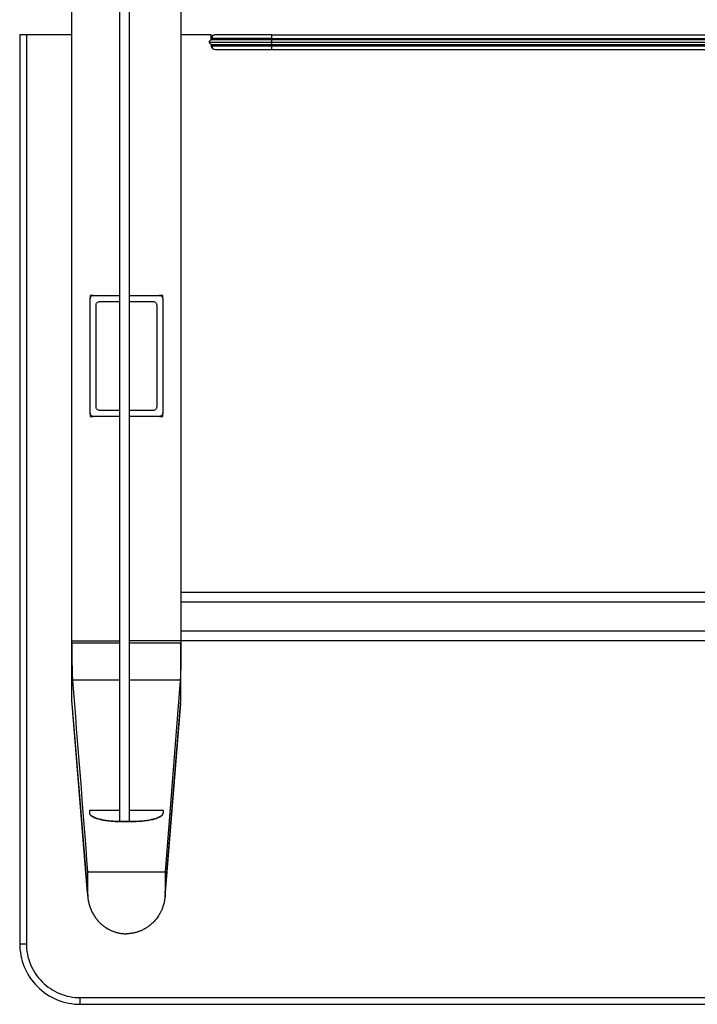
# Model space of a CAD drawing. Header units: millimetres. Extents: x -1402 to 198, y 625 to 2250.
# Tile 1 of 4: x -1402 to -843, y 625 to 1437. Entities that reach past the tile are written whole.
import ezdxf

# ---------------------------------------------------------------- set-up
doc = ezdxf.new("R2010")
doc.units = ezdxf.units.MM

msp = doc.modelspace()

# ---------------------------------------------------------------- linework, layer by layer
at = {"color": 7, "linetype": 'Continuous', "lineweight": 25}
for p, q in [((-1319.39, 775.82), (-1319.39, 2098.44)), ((-1311.39, 775.82), (-1311.39, 2098.44)), ((-1268.89, 1998.78), (-1268.89, 922.98)), ((-1358.88, 875.48), (-1358.88, 1951.28)), ((-1401.88, 1424.63), (-1401.88, 674.64)), ((-1396.38, 1424.63), (-1396.38, 674.64)), ((-1358.88, 1424.63), (-1396.38, 1424.63)), ((-1243.95, 1424.63), (-1268.89, 1424.63)), ((-1243.95, 1420.46), (-1243.95, 1424.63)), ((-1241.99, 1424.43), (-1242.32, 1424.22)), ((-1193.89, 1424.64), (-9.89, 1424.64)), ((-1243.89, 1421.64), (-1243.89, 1420.49)), ((-1243.89, 1416.64), (-1243.89, 1415.64)), ((-1193.89, 1421.64), (-9.89, 1421.64)), ((-9.89, 1420.64), (-1193.89, 1420.64)), ((-1193.89, 1418.64), (-9.89, 1418.64)), ((-1193.89, 1416.64), (-9.89, 1416.64)), ((-1193.89, 1415.64), (-9.89, 1415.64)), ((-1193.89, 1412.64), (-9.89, 1412.64)), ((-1340.89, 1209.63), (-1343.88, 1209.63)), ((-1343.88, 1209.63), (-1343.88, 1206.96)), ((-1343.88, 1112.63), (-1343.88, 1206.63)), ((-1340.89, 1209.63), (-1319.39, 1209.63)), ((-1335.88, 1204.63), (-1319.39, 1204.63)), ((-1311.39, 1209.63), (-1286.88, 1209.63)), ((-1311.39, 1204.63), (-1291.88, 1204.63)), ((-1283.88, 1209.63), (-1286.88, 1209.63)), ((-1283.88, 1206.81), (-1283.88, 1209.63)), ((-1283.88, 1206.63), (-1283.88, 1112.63)), ((-1338.88, 1117.63), (-1338.88, 1201.63)), ((-1288.88, 1201.63), (-1288.88, 1117.63)), ((-1319.39, 1114.63), (-1335.88, 1114.63)), ((-1291.88, 1114.63), (-1311.39, 1114.63)), ((-1343.88, 1112.18), (-1343.88, 1109.63)), ((-1343.88, 1109.63), (-1341.23, 1109.63)), ((-1319.39, 1109.63), (-1340.89, 1109.63)), ((-1286.88, 1109.63), (-1311.39, 1109.63)), ((-1286.53, 1109.63), (-1283.88, 1109.63)), ((-1283.88, 1109.63), (-1283.88, 1112.46)), ((-1268.89, 964.63), (65.12, 964.63)), ((-1268.89, 956.63), (65.12, 956.63)), ((65.12, 932.63), (-1268.89, 932.63)), ((-1358.88, 924.63), (-1319.39, 924.63)), ((107.62, 924.63), (-1311.39, 924.63)), ((-1268.89, 875.48), (-1268.89, 922.98)), ((-1358.35, 892.47), (-1358.29, 891.71)), ((-1269.48, 891.71), (-1281.88, 733.83)), ((-1269.42, 892.47), (-1269.48, 891.71)), ((-1345.88, 716.34), (-1358.88, 875.48)), ((-1358.66, 872.88), (-1358.88, 875.28)), ((-1358.79, 872.87), (-1345.77, 713.51)), ((-1282, 713.51), (-1268.98, 872.87)), ((-1281.88, 716.34), (-1268.89, 875.48)), ((-1269.11, 872.88), (-1268.89, 875.28)), ((-1319.39, 784.51), (-1344.39, 784.51)), ((-1344.39, 784.51), (-1344.39, 784.51)), ((-1344.39, 784.51), (-1344.39, 782.56)), ((-1319.39, 784.51), (-1344.39, 784.51)), ((-1283.39, 784.51), (-1311.39, 784.51)), ((-1283.39, 784.51), (-1311.39, 784.51)), ((-1283.39, 783.08), (-1283.39, 784.51)), ((-1283.39, 782.39), (-1283.39, 784.51)), ((-1319.39, 775.82), (-1311.39, 775.82)), ((-1319.39, 775.76), (-1308.39, 775.76)), ((-1319.39, 775.54), (-1308.39, 775.54)), ((-1345.88, 733.83), (-1345.88, 716.34)), ((-1345.88, 733.83), (-1281.88, 733.83)), ((-1281.88, 733.83), (-1281.88, 716.34)), ((-1314.1, 682.83), (-1313.67, 682.83)), ((-1351.88, 630.14), (148.12, 630.14)), ((-1351.88, 624.64), (148.12, 624.64))]:
    msp.add_line(p, q, dxfattribs=at)
at = {"color": 8, "linetype": 'Continuous', "lineweight": 25}
for p, q in [((-1193.89, 1421.64), (-1193.89, 1420.64)), ((-1193.89, 1416.64), (-1193.89, 1415.64)), ((-1358.88, 922.98), (-1319.39, 922.98)), ((-1311.39, 922.98), (-1268.89, 922.98)), ((-1358.35, 892.47), (-1319.39, 892.47)), ((-1311.39, 892.47), (-1269.42, 892.47)), ((-1319.39, 775.54), (-1319.39, 775.76)), ((-1308.39, 775.54), (-1308.39, 775.76))]:
    msp.add_line(p, q, dxfattribs=at)
at = {"color": 7, "linetype": 'Continuous', "lineweight": 25}
for points, knots in [([(-1396.38, 1424.63), (-1397.03, 1424.63), (-1397.73, 1424.63), (-1398.75, 1424.63), (-1399.08, 1424.63), (-1399.71, 1424.63), (-1400.01, 1424.63), (-1400.54, 1424.63), (-1400.78, 1424.63), (-1401.19, 1424.63), (-1401.36, 1424.63), (-1401.77, 1424.63), (-1401.88, 1424.63), (-1401.88, 1424.63)], [0, 0, 0, 0, 0.25, 0.25, 0.375, 0.375, 0.5, 0.5, 0.625, 0.625, 0.75, 0.75, 1, 1, 1, 1]), ([(-1243.89, 1421.64), (-1243.89, 1421.99), (-1243.82, 1422.37), (-1243.53, 1423.11), (-1243.3, 1423.47), (-1242.71, 1424.05), (-1242.36, 1424.28), (-1241.62, 1424.57), (-1241.24, 1424.64), (-1240.89, 1424.64)], [0, 0, 0, 0, 0.25, 0.25, 0.5, 0.5, 0.75, 0.75, 1, 1, 1, 1]), ([(-1241.99, 1424.43), (-1242.25, 1424.29), (-1242.78, 1424.02), (-1243.21, 1423.3), (-1243.31, 1422.46), (-1243.05, 1421.91), (-1242.92, 1421.64)], [0, 0, 0, 0, 0.246883, 0.497393, 0.749174, 1, 1, 1, 1]), ([(-1193.89, 1424.64), (-1200.04, 1424.64), (-1206.19, 1424.64), (-1217.55, 1424.64), (-1227.99, 1424.64), (-1234.95, 1424.64), (-1239.66, 1424.64), (-1240.89, 1424.64), (-1240.89, 1424.64)], [0, 0, 0, 0, 0.25, 0.25, 0.5, 0.75, 0.75, 1, 1, 1, 1]), ([(-1193.89, 1421.64), (-1193.89, 1421.99), (-1193.89, 1422.37), (-1193.89, 1423.11), (-1193.89, 1423.47), (-1193.89, 1424.05), (-1193.89, 1424.28), (-1193.89, 1424.57), (-1193.89, 1424.64), (-1193.89, 1424.64)], [0, 0, 0, 0, 0.25, 0.25, 0.5, 0.5, 0.75, 0.75, 1, 1, 1, 1]), ([(-1242.92, 1420.64), (-1243.25, 1420.61), (-1243.9, 1420.56), (-1244.79, 1420.09), (-1245.42, 1419.39), (-1245.56, 1418.89), (-1245.63, 1418.64)], [0, 0, 0, 0, 0.244109, 0.496239, 0.75033, 1, 1, 1, 1]), ([(-1245.63, 1418.64), (-1245.56, 1418.39), (-1245.42, 1417.89), (-1244.79, 1417.19), (-1243.9, 1416.72), (-1243.25, 1416.66), (-1242.92, 1416.64)], [0, 0, 0, 0, 0.24967, 0.503761, 0.755891, 1, 1, 1, 1]), ([(-1193.89, 1421.64), (-1196.83, 1421.64), (-1199.89, 1421.64), (-1206.08, 1421.64), (-1209.21, 1421.64), (-1215.37, 1421.64), (-1218.39, 1421.64), (-1224.1, 1421.64), (-1226.8, 1421.64), (-1231.68, 1421.64), (-1233.87, 1421.64), (-1237.6, 1421.64), (-1239.16, 1421.64), (-1241.59, 1421.64), (-1242.48, 1421.64), (-1243.62, 1421.64), (-1243.89, 1421.64), (-1243.89, 1421.64)], [0, 0, 0, 0, 0.125, 0.125, 0.25, 0.25, 0.375, 0.375, 0.5, 0.5, 0.625, 0.625, 0.75, 0.75, 0.875, 0.875, 1, 1, 1, 1]), ([(-1243.89, 1415.64), (-1243.84, 1415.64), (-1243.77, 1415.64), (-1243.1, 1415.64), (-1242.84, 1415.64)], [0, 0, 0, 0, 0.6170213, 1, 1, 1, 1]), ([(-1243.89, 1415.64), (-1243.89, 1415.28), (-1243.82, 1414.9), (-1243.53, 1414.16), (-1243.3, 1413.81), (-1242.71, 1413.22), (-1242.36, 1412.99), (-1241.62, 1412.7), (-1241.24, 1412.64), (-1240.89, 1412.64)], [0, 0, 0, 0, 0.25, 0.25, 0.5, 0.5, 0.75, 0.75, 1, 1, 1, 1]), ([(-1242.92, 1415.64), (-1243.05, 1415.36), (-1243.31, 1414.81), (-1243.21, 1413.98), (-1242.78, 1413.26), (-1242.25, 1412.98), (-1241.99, 1412.85)], [0, 0, 0, 0, 0.250826, 0.502607, 0.753117, 1, 1, 1, 1]), ([(-1193.89, 1420.64), (-1195.74, 1420.64), (-1199.18, 1420.64), (-1203.85, 1420.64), (-1207.63, 1420.64), (-1210.64, 1420.64), (-1214.42, 1420.64), (-1219.18, 1420.64), (-1224.71, 1420.64), (-1229.56, 1420.64), (-1232.83, 1420.64), (-1235.02, 1420.64), (-1236.58, 1420.64), (-1238.31, 1420.64), (-1240.08, 1420.64), (-1241.75, 1420.64), (-1242.52, 1420.64), (-1242.92, 1420.64)], [0, 0, 0, 0, 0.081123, 0.149962, 0.206511, 0.250765, 0.288051, 0.383851, 0.481976, 0.57903, 0.667092, 0.699278, 0.740786, 0.791615, 0.851763, 0.921224, 1, 1, 1, 1]), ([(-1242.92, 1416.64), (-1242.52, 1416.64), (-1241.75, 1416.64), (-1240.08, 1416.64), (-1238.31, 1416.64), (-1236.58, 1416.64), (-1235.02, 1416.64), (-1232.83, 1416.64), (-1229.56, 1416.64), (-1224.71, 1416.64), (-1219.18, 1416.64), (-1214.42, 1416.64), (-1210.64, 1416.64), (-1207.63, 1416.64), (-1203.85, 1416.64), (-1199.18, 1416.64), (-1195.74, 1416.64), (-1193.89, 1416.64)], [0, 0, 0, 0, 0.078776, 0.148237, 0.208385, 0.259214, 0.300722, 0.332908, 0.42097, 0.518024, 0.616149, 0.711949, 0.749235, 0.793489, 0.850038, 0.918877, 1, 1, 1, 1]), ([(-1193.89, 1412.64), (-1193.89, 1412.64), (-1193.89, 1412.7), (-1193.89, 1412.99), (-1193.89, 1413.22), (-1193.89, 1413.81), (-1193.89, 1414.16), (-1193.89, 1414.9), (-1193.89, 1415.28), (-1193.89, 1415.64)], [0, 0, 0, 0, 0.25, 0.25, 0.5, 0.5, 0.75, 0.75, 1, 1, 1, 1]), ([(-1242.32, 1413.05), (-1242.17, 1412.96), (-1241.74, 1412.69), (-1241.22, 1412.66), (-1240.89, 1412.64)], [0, 0, 0, 0, 0.348195, 1, 1, 1, 1]), ([(-1240.89, 1412.64), (-1240.89, 1412.64), (-1239.66, 1412.64), (-1234.95, 1412.64), (-1227.99, 1412.64), (-1217.55, 1412.64), (-1206.19, 1412.64), (-1200.04, 1412.64), (-1193.89, 1412.64)], [0, 0, 0, 0, 0.25, 0.25, 0.5, 0.75, 0.75, 1, 1, 1, 1]), ([(-1343.88, 1206.63), (-1343.88, 1206.98), (-1343.82, 1207.37), (-1343.53, 1208.1), (-1343.3, 1208.46), (-1342.71, 1209.04), (-1342.36, 1209.27), (-1341.62, 1209.57), (-1341.24, 1209.63), (-1340.89, 1209.63)], [0, 0, 0, 0, 0.25, 0.25, 0.5, 0.5, 0.75, 0.75, 1, 1, 1, 1]), ([(-1338.88, 1201.63), (-1338.88, 1201.98), (-1338.82, 1202.37), (-1338.53, 1203.1), (-1338.3, 1203.46), (-1337.71, 1204.04), (-1337.36, 1204.27), (-1336.62, 1204.57), (-1336.24, 1204.63), (-1335.88, 1204.63)], [0, 0, 0, 0, 0.25, 0.25, 0.5, 0.5, 0.75, 0.75, 1, 1, 1, 1]), ([(-1291.88, 1204.63), (-1291.53, 1204.63), (-1291.15, 1204.57), (-1290.41, 1204.27), (-1290.06, 1204.04), (-1289.47, 1203.46), (-1289.24, 1203.1), (-1288.95, 1202.37), (-1288.88, 1201.98), (-1288.88, 1201.63)], [0, 0, 0, 0, 0.25, 0.25, 0.5, 0.5, 0.75, 0.75, 1, 1, 1, 1]), ([(-1286.88, 1209.63), (-1286.53, 1209.63), (-1286.15, 1209.57), (-1285.41, 1209.27), (-1285.06, 1209.04), (-1284.47, 1208.46), (-1284.24, 1208.1), (-1283.95, 1207.37), (-1283.88, 1206.98), (-1283.88, 1206.63)], [0, 0, 0, 0, 0.25, 0.25, 0.5, 0.5, 0.75, 0.75, 1, 1, 1, 1]), ([(-1335.88, 1114.63), (-1336.24, 1114.63), (-1336.62, 1114.69), (-1337.36, 1114.99), (-1337.71, 1115.22), (-1338.3, 1115.8), (-1338.53, 1116.16), (-1338.82, 1116.9), (-1338.88, 1117.28), (-1338.88, 1117.63)], [0, 0, 0, 0, 0.25, 0.25, 0.5, 0.5, 0.75, 0.75, 1, 1, 1, 1]), ([(-1288.88, 1117.63), (-1288.88, 1117.28), (-1288.95, 1116.9), (-1289.24, 1116.16), (-1289.47, 1115.8), (-1290.06, 1115.22), (-1290.41, 1114.99), (-1291.15, 1114.69), (-1291.53, 1114.63), (-1291.88, 1114.63)], [0, 0, 0, 0, 0.25, 0.25, 0.5, 0.5, 0.75, 0.75, 1, 1, 1, 1]), ([(-1340.89, 1109.63), (-1341.24, 1109.63), (-1341.62, 1109.69), (-1342.36, 1109.99), (-1342.71, 1110.22), (-1343.3, 1110.8), (-1343.53, 1111.16), (-1343.82, 1111.9), (-1343.88, 1112.28), (-1343.88, 1112.63)], [0, 0, 0, 0, 0.25, 0.25, 0.5, 0.5, 0.75, 0.75, 1, 1, 1, 1]), ([(-1283.88, 1112.63), (-1283.88, 1112.28), (-1283.95, 1111.9), (-1284.24, 1111.16), (-1284.47, 1110.8), (-1285.06, 1110.22), (-1285.41, 1109.99), (-1286.15, 1109.69), (-1286.53, 1109.63), (-1286.88, 1109.63)], [0, 0, 0, 0, 0.25, 0.25, 0.5, 0.5, 0.75, 0.75, 1, 1, 1, 1]), ([(-1358.88, 922.98), (-1358.88, 922.8), (-1358.88, 922.43), (-1358.88, 921.88), (-1358.88, 921.33), (-1358.88, 920.78), (-1358.88, 920.22), (-1358.88, 919.66), (-1358.88, 919.11), (-1358.88, 918.54), (-1358.87, 917.98), (-1358.87, 917.42), (-1358.87, 916.86), (-1358.87, 916.29), (-1358.86, 915.73), (-1358.86, 915.17), (-1358.86, 914.6), (-1358.85, 914.04), (-1358.85, 913.48), (-1358.84, 912.92), (-1358.84, 912.37), (-1358.84, 911.81), (-1358.83, 911.26), (-1358.83, 910.71), (-1358.82, 910.16), (-1358.81, 909.62), (-1358.81, 909.08), (-1358.8, 908.54), (-1358.8, 908.01), (-1358.79, 907.48), (-1358.78, 906.96), (-1358.77, 906.45), (-1358.77, 905.93), (-1358.76, 905.43), (-1358.75, 904.93), (-1358.74, 904.43), (-1358.74, 903.95), (-1358.73, 903.46), (-1358.72, 902.96), (-1358.71, 902.45), (-1358.7, 901.93), (-1358.68, 901.4), (-1358.67, 900.86), (-1358.66, 900.31), (-1358.64, 899.76), (-1358.63, 899.2), (-1358.62, 898.64), (-1358.6, 898.09), (-1358.58, 897.54), (-1358.56, 896.99), (-1358.55, 896.45), (-1358.53, 895.93), (-1358.51, 895.42), (-1358.49, 894.93), (-1358.47, 894.45), (-1358.44, 894), (-1358.42, 893.57), (-1358.4, 893.17), (-1358.37, 892.8), (-1358.36, 892.58), (-1358.35, 892.47)], [0, 0, 0, 0, 0.013371, 0.026815, 0.040332, 0.05392, 0.067578, 0.081303, 0.095095, 0.108951, 0.12287, 0.13685, 0.15089, 0.164987, 0.179139, 0.193345, 0.207603, 0.221909, 0.236263, 0.250662, 0.265104, 0.279586, 0.294107, 0.308663, 0.323253, 0.337874, 0.352524, 0.367199, 0.381899, 0.396619, 0.411358, 0.426113, 0.440881, 0.45566, 0.470447, 0.48524, 0.500036, 0.514867, 0.530392, 0.546609, 0.563513, 0.581097, 0.599357, 0.618282, 0.637866, 0.658097, 0.678965, 0.700455, 0.722553, 0.745244, 0.768509, 0.792328, 0.816682, 0.841547, 0.866899, 0.892711, 0.918957, 0.945608, 0.972633, 1, 1, 1, 1]), ([(-1268.89, 922.98), (-1268.89, 922.79), (-1268.89, 922.41), (-1268.89, 921.84), (-1268.89, 921.27), (-1268.89, 920.7), (-1268.89, 920.14), (-1268.89, 919.58), (-1268.89, 919.01), (-1268.89, 918.46), (-1268.9, 917.9), (-1268.9, 917.34), (-1268.9, 916.79), (-1268.9, 916.23), (-1268.91, 915.68), (-1268.91, 915.13), (-1268.91, 914.58), (-1268.92, 914.04), (-1268.92, 913.49), (-1268.93, 912.32), (-1268.94, 910.55), (-1268.97, 908.24), (-1269, 906.03), (-1269.03, 903.93), (-1269.07, 901.95), (-1269.11, 900.1), (-1269.16, 898.4), (-1269.2, 897.15), (-1269.23, 896.25), (-1269.25, 895.65), (-1269.27, 895.08), (-1269.3, 894.56), (-1269.32, 894.07), (-1269.35, 893.61), (-1269.37, 893.19), (-1269.4, 892.81), (-1269.41, 892.59), (-1269.42, 892.47)], [0, 0, 0, 0, 0.013992, 0.027949, 0.041875, 0.055775, 0.069653, 0.083513, 0.09736, 0.111198, 0.125031, 0.138864, 0.152701, 0.166548, 0.180407, 0.194283, 0.208182, 0.222107, 0.236062, 0.250052, 0.312746, 0.375039, 0.437331, 0.500024, 0.562707, 0.624994, 0.687287, 0.749987, 0.777927, 0.805746, 0.833477, 0.861156, 0.888818, 0.916498, 0.944232, 0.972054, 1, 1, 1, 1]), ([(-1358.29, 891.71), (-1358.29, 891.71), (-1358.29, 891.71), (-1358.29, 891.71), (-1358.29, 891.71), (-1358.29, 891.71), (-1358.29, 891.71), (-1354.15, 839.09), (-1350.02, 786.46), (-1345.88, 733.83)], [0, 0, 0, 0, 0.0000001, 0.0000001, 0.0000001, 0.0000144, 0.0000144, 0.0000144, 1, 1, 1, 1]), ([(-1358.88, 875.28), (-1358.88, 875.3), (-1358.88, 875.35), (-1358.88, 875.4), (-1358.88, 875.43), (-1358.88, 875.46), (-1358.88, 875.47), (-1358.88, 875.48)], [0, 0, 0, 0, 0.399969, 0.640026, 0.784086, 0.892043, 1, 1, 1, 1]), ([(-1268.89, 875.28), (-1268.89, 875.29), (-1268.89, 875.33), (-1268.89, 875.37), (-1268.89, 875.41), (-1268.89, 875.44), (-1268.89, 875.45), (-1268.89, 875.47), (-1268.89, 875.47), (-1268.89, 875.48), (-1268.89, 875.48)], [0, 0, 0, 0, 0.249877, 0.501259, 0.701779, 0.776981, 0.85233, 0.927525, 0.981375, 1, 1, 1, 1]), ([(-1344.39, 782.79), (-1344.36, 782.37), (-1344.21, 781.94), (-1343.6, 781.07), (-1343.14, 780.63), (-1341.89, 779.76), (-1341.11, 779.34), (-1339.23, 778.53), (-1338.14, 778.16), (-1335.71, 777.47), (-1334.37, 777.17), (-1331.53, 776.64), (-1330.03, 776.43), (-1326.98, 776.08), (-1325.43, 775.96), (-1322.36, 775.8), (-1320.85, 775.76), (-1319.39, 775.76)], [0, 0, 0, 0, 0.125, 0.125, 0.25, 0.25, 0.375, 0.375, 0.5, 0.5, 0.625, 0.625, 0.75, 0.75, 0.875, 0.875, 1, 1, 1, 1]), ([(-1344.39, 782.56), (-1344.36, 782.1), (-1344.17, 781.64), (-1343.66, 780.96), (-1343.45, 780.73), (-1342.96, 780.29), (-1342.67, 780.07), (-1341.07, 779.01), (-1339.22, 778.23), (-1334.59, 776.93), (-1331.86, 776.42), (-1328.11, 775.98), (-1327.34, 775.9), (-1325.79, 775.77), (-1323.44, 775.6), (-1321.01, 775.54), (-1319.39, 775.54)], [0, 0, 0, 0, 0.125, 0.125, 0.1875, 0.1875, 0.25, 0.25, 0.5, 0.5, 0.75, 0.75, 0.8125, 0.8125, 0.875, 1, 1, 1, 1]), ([(-1308.39, 775.76), (-1306.93, 775.76), (-1305.41, 775.8), (-1302.34, 775.96), (-1300.79, 776.08), (-1297.74, 776.43), (-1296.25, 776.64), (-1293.41, 777.17), (-1292.07, 777.47), (-1289.64, 778.16), (-1288.54, 778.53), (-1286.67, 779.34), (-1285.88, 779.76), (-1284.64, 780.63), (-1284.18, 781.07), (-1283.57, 781.94), (-1283.41, 782.37), (-1283.39, 782.79)], [0, 0, 0, 0, 0.125, 0.125, 0.25, 0.25, 0.375, 0.375, 0.5, 0.5, 0.625, 0.625, 0.75, 0.75, 0.875, 0.875, 1, 1, 1, 1]), ([(-1308.39, 775.54), (-1306.58, 775.57), (-1302.95, 775.63), (-1297.77, 776.15), (-1293.09, 776.96), (-1289.06, 778.05), (-1285.99, 779.4), (-1284.17, 780.63), (-1283.9, 781.4), (-1283.82, 781.63)], [0, 0, 0, 0, 0.15291, 0.305925, 0.458551, 0.611511, 0.771362, 0.932019, 1, 1, 1, 1]), ([(-1345.88, 716.34), (-1345.88, 716.13), (-1345.88, 715.72), (-1345.87, 715.11), (-1345.84, 714.5), (-1345.8, 713.89), (-1345.75, 713.28), (-1345.7, 712.67), (-1345.63, 712.07), (-1345.55, 711.47), (-1345.46, 710.87), (-1345.36, 710.27), (-1345.25, 709.67), (-1345.12, 709.08), (-1344.99, 708.49), (-1344.85, 707.9), (-1344.69, 707.31), (-1344.53, 706.73), (-1344.35, 706.14), (-1344.17, 705.56), (-1343.97, 704.98), (-1343.77, 704.41), (-1343.24, 703.02), (-1342.29, 700.87), (-1340.73, 698.08), (-1338.91, 695.45), (-1336.84, 693.01), (-1334.54, 690.76), (-1332.04, 688.76), (-1329.36, 687.02), (-1327.15, 685.89), (-1325.51, 685.18), (-1324.51, 684.78), (-1323.5, 684.43), (-1322.48, 684.1), (-1321.46, 683.82), (-1320.43, 683.57), (-1319.39, 683.35), (-1318.35, 683.18), (-1317.3, 683.04), (-1316.24, 682.93), (-1315.17, 682.86), (-1314.46, 682.84), (-1314.1, 682.83)], [0, 0, 0, 0, 0.012042, 0.024046, 0.036017, 0.047959, 0.059875, 0.071768, 0.083643, 0.095503, 0.107352, 0.119193, 0.131031, 0.142869, 0.154711, 0.166561, 0.178422, 0.190298, 0.202193, 0.214111, 0.226055, 0.238029, 0.250037, 0.313101, 0.375405, 0.437514, 0.500001, 0.563157, 0.625456, 0.687516, 0.749961, 0.771108, 0.792117, 0.813012, 0.833817, 0.854557, 0.875256, 0.89594, 0.916633, 0.937361, 0.958149, 0.97902, 1, 1, 1, 1]), ([(-1281.88, 716.34), (-1281.89, 716.15), (-1281.89, 715.78), (-1281.9, 715.21), (-1281.93, 714.62), (-1281.96, 714.01), (-1282.01, 713.39), (-1282.07, 712.74), (-1282.15, 712.08), (-1282.24, 711.39), (-1282.35, 710.69), (-1282.61, 709.18), (-1283.16, 706.86), (-1284.09, 704.08), (-1285.13, 701.64), (-1286.19, 699.59), (-1287.32, 697.71), (-1288.5, 695.99), (-1289.71, 694.45), (-1291.29, 692.65), (-1293.33, 690.67), (-1295.9, 688.65), (-1298.54, 686.96), (-1300.69, 685.86), (-1302.28, 685.18), (-1303.29, 684.78), (-1304.32, 684.42), (-1305.35, 684.09), (-1306.39, 683.81), (-1307.43, 683.56), (-1308.48, 683.35), (-1309.52, 683.17), (-1310.56, 683.03), (-1311.6, 682.93), (-1312.64, 682.86), (-1313.33, 682.85), (-1313.67, 682.84)], [0, 0, 0, 0, 0.0107797, 0.0219297, 0.0334546, 0.0453594, 0.0576487, 0.0703272, 0.0833994, 0.0968697, 0.1107422, 0.125021, 0.1867998, 0.250004, 0.2970555, 0.3421447, 0.3851083, 0.4258109, 0.4641441, 0.5000253, 0.5663178, 0.6302255, 0.6915051, 0.7499784, 0.7713772, 0.7927082, 0.8139604, 0.835123, 0.8561855, 0.8771376, 0.8979692, 0.9186708, 0.9392332, 0.9596477, 0.9799059, 1, 1, 1, 1]), ([(-1401.88, 674.64), (-1401.89, 668.09), (-1400.59, 661.55), (-1395.57, 649.46), (-1388.16, 638.36), (-1377.07, 630.95), (-1364.97, 625.94), (-1358.43, 624.64), (-1351.88, 624.64)], [0, 0, 0, 0, 0.25, 0.25, 0.5, 0.75, 0.75, 1, 1, 1, 1]), ([(-1401.88, 674.64), (-1401.88, 674.64), (-1401.77, 674.64), (-1401.36, 674.64), (-1401.19, 674.64), (-1400.78, 674.64), (-1400.54, 674.64), (-1400.01, 674.64), (-1399.71, 674.64), (-1399.08, 674.64), (-1398.75, 674.64), (-1397.73, 674.64), (-1397.03, 674.64), (-1396.38, 674.64)], [0, 0, 0, 0, 0.25, 0.25, 0.375, 0.375, 0.5, 0.5, 0.625, 0.625, 0.75, 0.75, 1, 1, 1, 1]), ([(-1396.38, 674.64), (-1396.39, 668.81), (-1395.23, 662.99), (-1390.77, 652.23), (-1384.17, 642.35), (-1374.3, 635.75), (-1363.53, 631.29), (-1357.71, 630.14), (-1351.88, 630.14)], [0, 0, 0, 0, 0.25, 0.25, 0.5, 0.75, 0.75, 1, 1, 1, 1]), ([(-1351.88, 624.64), (-1351.88, 624.64), (-1351.88, 624.76), (-1351.88, 625.16), (-1351.88, 625.33), (-1351.88, 625.74), (-1351.88, 625.98), (-1351.88, 626.52), (-1351.88, 626.81), (-1351.88, 627.44), (-1351.88, 627.77), (-1351.88, 628.79), (-1351.88, 629.49), (-1351.88, 630.14)], [0, 0, 0, 0, 0.25, 0.25, 0.375, 0.375, 0.5, 0.5, 0.625, 0.625, 0.75, 0.75, 1, 1, 1, 1])]:
    msp.add_open_spline(points, degree=3, knots=knots, dxfattribs=at)
at = {"color": 8, "linetype": 'Continuous', "lineweight": 25}
for points, knots in [([(-1245.51, 1418.64), (-1245.46, 1418.64), (-1245.27, 1418.64), (-1243.79, 1418.64), (-1241.12, 1418.64), (-1237.35, 1418.64), (-1232.67, 1418.64), (-1227.25, 1418.64), (-1221.28, 1418.64), (-1214.9, 1418.64), (-1208.12, 1418.64), (-1201.07, 1418.64), (-1196.28, 1418.64), (-1193.89, 1418.64)], [0, 0, 0, 0, 0.032211, 0.131832, 0.231451, 0.331072, 0.430693, 0.530311, 0.62425, 0.718191, 0.812126, 0.906064, 1, 1, 1, 1]), ([(-1242.84, 1415.64), (-1242.7, 1415.64), (-1242.19, 1415.64), (-1240.64, 1415.64), (-1238.37, 1415.64), (-1235.8, 1415.64), (-1232.77, 1415.64), (-1229.3, 1415.64), (-1225.46, 1415.64), (-1221.31, 1415.64), (-1216.91, 1415.64), (-1211.86, 1415.64), (-1206.19, 1415.64), (-1200, 1415.64), (-1195.9, 1415.64), (-1193.89, 1415.64)], [0, 0, 0, 0, 0.037077, 0.131892, 0.20479, 0.278839, 0.353676, 0.428913, 0.50415, 0.578986, 0.653035, 0.725933, 0.820748, 0.912275, 1, 1, 1, 1]), ([(-1193.89, 1418.64), (-1193.89, 1418.87), (-1193.89, 1419.13), (-1193.89, 1419.62), (-1193.89, 1419.86), (-1193.89, 1420.25), (-1193.89, 1420.4), (-1193.89, 1420.59), (-1193.89, 1420.64), (-1193.89, 1420.64)], [0, 0, 0, 0, 0.25, 0.25, 0.5, 0.5, 0.75, 0.75, 1, 1, 1, 1]), ([(-1193.89, 1416.64), (-1193.89, 1416.64), (-1193.89, 1416.68), (-1193.89, 1416.88), (-1193.89, 1417.03), (-1193.89, 1417.42), (-1193.89, 1417.66), (-1193.89, 1418.15), (-1193.89, 1418.4), (-1193.89, 1418.64)], [0, 0, 0, 0, 0.25, 0.25, 0.5, 0.5, 0.75, 0.75, 1, 1, 1, 1])]:
    msp.add_open_spline(points, degree=3, knots=knots, dxfattribs=at)
at = {"color": 7, "linetype": 'Continuous', "lineweight": 25}
msp.add_open_spline([(-1313.67, 682.84), (-1313.81, 682.84), (-1313.96, 682.83), (-1314.1, 682.83)], degree=3, dxfattribs=at)

doc.saveas('drawing.dxf')
